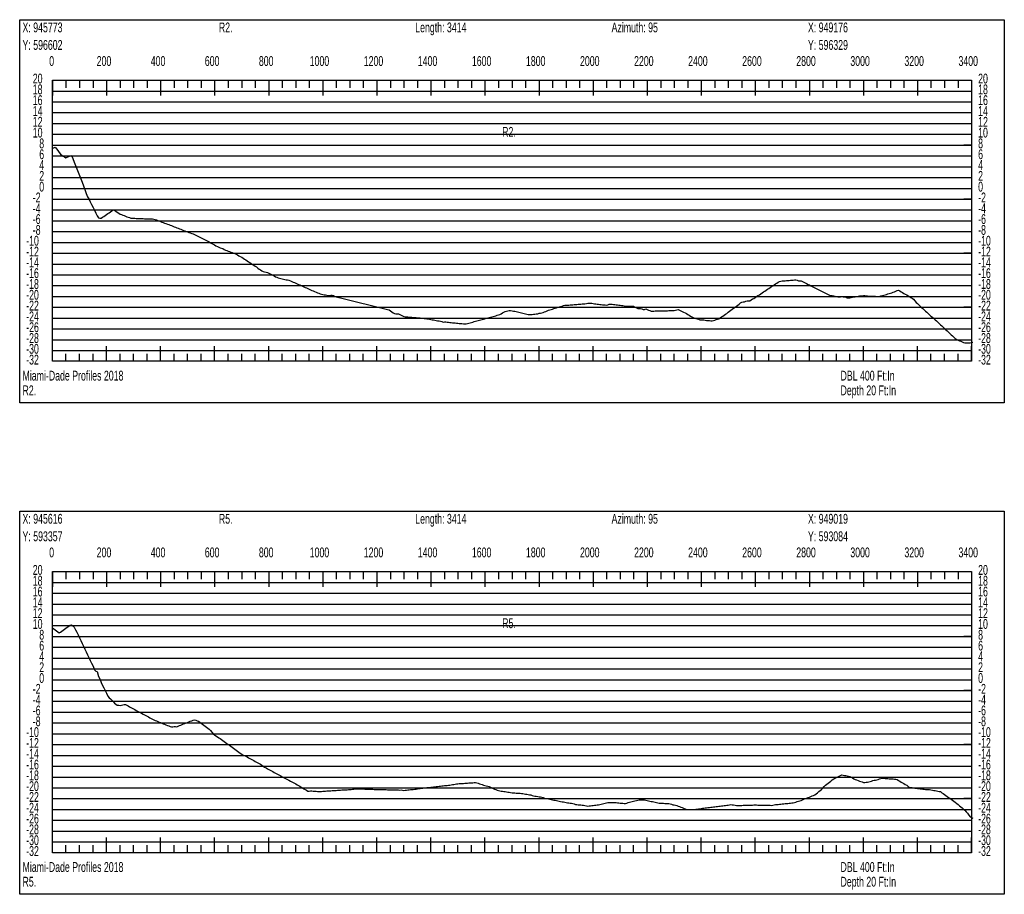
# Model space of a CAD drawing. Header units: feet. Extents: x 1 to 30, y -268 to -1.
# Tile 92 of 94: x 11 to 20, y -9 to -1. Entities that reach past the tile are written whole.
import ezdxf

# ---------------------------------------------------------------- set-up
doc = ezdxf.new("R2010")
doc.units = ezdxf.units.FT
doc.header["$MEASUREMENT"] = 0
doc.layers.add('LABELS', color=7, linetype='Continuous')
doc.layers.add('XSECTION', color=7, linetype='Continuous')

msp = doc.modelspace()

# ---------------------------------------------------------------- linework, layer by layer
at = {"layer": 'XSECTION', "color": 0, "linetype": 'Continuous'}
for points in [[(11.106, -1), (20.212, -1), (20.212, -4.545), (11.106, -4.545), (11.106, -1)], [(11.409, -1.56), (19.909, -1.56), (19.909, -4.16), (11.409, -4.16), (11.409, -1.56)], [(11.409, -1.56), (11.409, -1.701)], [(11.409, -1.56), (11.409, -1.701)], [(11.409, -1.56), (11.409, -1.63)], [(11.409, -1.56), (11.409, -1.63)], [(11.534, -1.56), (11.534, -1.63)], [(11.659, -1.56), (11.659, -1.63)], [(11.784, -1.56), (11.784, -1.63)], [(11.909, -1.56), (11.909, -1.701)], [(11.909, -1.56), (11.909, -1.63)], [(12.034, -1.56), (12.034, -1.63)], [(12.159, -1.56), (12.159, -1.63)], [(12.284, -1.56), (12.284, -1.63)], [(12.409, -1.56), (12.409, -1.701)], [(12.409, -1.56), (12.409, -1.63)], [(12.534, -1.56), (12.534, -1.63)], [(12.659, -1.56), (12.659, -1.63)], [(12.784, -1.56), (12.784, -1.63)], [(12.909, -1.56), (12.909, -1.701)], [(12.909, -1.56), (12.909, -1.63)], [(13.034, -1.56), (13.034, -1.63)], [(13.159, -1.56), (13.159, -1.63)], [(13.284, -1.56), (13.284, -1.63)], [(13.409, -1.56), (13.409, -1.701)], [(13.409, -1.56), (13.409, -1.63)], [(13.534, -1.56), (13.534, -1.63)], [(13.659, -1.56), (13.659, -1.63)], [(13.784, -1.56), (13.784, -1.63)], [(13.909, -1.56), (13.909, -1.701)], [(13.909, -1.56), (13.909, -1.63)], [(14.034, -1.56), (14.034, -1.63)], [(14.159, -1.56), (14.159, -1.63)], [(14.284, -1.56), (14.284, -1.63)], [(14.409, -1.56), (14.409, -1.701)], [(14.409, -1.56), (14.409, -1.63)], [(14.534, -1.56), (14.534, -1.63)], [(14.659, -1.56), (14.659, -1.63)], [(14.784, -1.56), (14.784, -1.63)], [(14.909, -1.56), (14.909, -1.701)], [(14.909, -1.56), (14.909, -1.63)], [(15.034, -1.56), (15.034, -1.63)], [(15.159, -1.56), (15.159, -1.63)], [(15.284, -1.56), (15.284, -1.63)], [(15.409, -1.56), (15.409, -1.701)], [(15.409, -1.56), (15.409, -1.63)], [(15.534, -1.56), (15.534, -1.63)], [(15.659, -1.56), (15.659, -1.63)], [(15.784, -1.56), (15.784, -1.63)], [(15.909, -1.56), (15.909, -1.701)], [(15.909, -1.56), (15.909, -1.63)], [(16.034, -1.56), (16.034, -1.63)], [(16.159, -1.56), (16.159, -1.63)], [(16.284, -1.56), (16.284, -1.63)], [(16.409, -1.56), (16.409, -1.701)], [(16.409, -1.56), (16.409, -1.63)], [(16.534, -1.56), (16.534, -1.63)], [(16.659, -1.56), (16.659, -1.63)], [(16.784, -1.56), (16.784, -1.63)], [(16.909, -1.56), (16.909, -1.701)], [(16.909, -1.56), (16.909, -1.63)], [(17.034, -1.56), (17.034, -1.63)], [(17.159, -1.56), (17.159, -1.63)], [(17.284, -1.56), (17.284, -1.63)], [(17.409, -1.56), (17.409, -1.701)], [(17.409, -1.56), (17.409, -1.63)], [(17.534, -1.56), (17.534, -1.63)], [(17.659, -1.56), (17.659, -1.63)], [(17.784, -1.56), (17.784, -1.63)], [(17.909, -1.56), (17.909, -1.701)], [(17.909, -1.56), (17.909, -1.63)], [(18.034, -1.56), (18.034, -1.63)], [(18.159, -1.56), (18.159, -1.63)], [(18.284, -1.56), (18.284, -1.63)], [(18.409, -1.56), (18.409, -1.701)], [(18.409, -1.56), (18.409, -1.63)], [(18.534, -1.56), (18.534, -1.63)], [(18.659, -1.56), (18.659, -1.63)], [(18.784, -1.56), (18.784, -1.63)], [(18.909, -1.56), (18.909, -1.701)], [(18.909, -1.56), (18.909, -1.63)], [(19.034, -1.56), (19.034, -1.63)], [(19.159, -1.56), (19.159, -1.63)], [(19.284, -1.56), (19.284, -1.63)], [(19.409, -1.56), (19.409, -1.701)], [(19.409, -1.56), (19.409, -1.63)], [(19.534, -1.56), (19.534, -1.63)], [(19.659, -1.56), (19.659, -1.63)], [(19.784, -1.56), (19.784, -1.63)], [(19.909, -1.56), (19.909, -1.701)], [(19.909, -1.56), (19.909, -1.63)], [(11.409, -2.16), (11.479, -2.16)], [(19.909, -2.16), (19.839, -2.16)], [(11.409, -2.66), (11.479, -2.66)], [(19.909, -2.66), (19.839, -2.66)], [(11.409, -3.16), (11.479, -3.16)], [(19.909, -3.16), (19.839, -3.16)], [(11.409, -3.66), (11.479, -3.66)], [(19.909, -3.66), (19.839, -3.66)], [(11.409, -4.16), (11.409, -4.019)], [(11.409, -4.16), (11.409, -4.019)], [(11.409, -4.16), (11.409, -4.09)], [(11.409, -4.16), (11.409, -4.09)], [(11.534, -4.16), (11.534, -4.09)], [(11.659, -4.16), (11.659, -4.09)], [(11.784, -4.16), (11.784, -4.09)], [(11.909, -4.16), (11.909, -4.019)], [(11.909, -4.16), (11.909, -4.09)], [(12.034, -4.16), (12.034, -4.09)], [(12.159, -4.16), (12.159, -4.09)], [(12.284, -4.16), (12.284, -4.09)], [(12.409, -4.16), (12.409, -4.019)], [(12.409, -4.16), (12.409, -4.09)], [(12.534, -4.16), (12.534, -4.09)], [(12.659, -4.16), (12.659, -4.09)], [(12.784, -4.16), (12.784, -4.09)], [(12.909, -4.16), (12.909, -4.019)], [(12.909, -4.16), (12.909, -4.09)], [(13.034, -4.16), (13.034, -4.09)], [(13.159, -4.16), (13.159, -4.09)], [(13.284, -4.16), (13.284, -4.09)], [(13.409, -4.16), (13.409, -4.019)], [(13.409, -4.16), (13.409, -4.09)], [(13.534, -4.16), (13.534, -4.09)], [(13.659, -4.16), (13.659, -4.09)], [(13.784, -4.16), (13.784, -4.09)], [(13.909, -4.16), (13.909, -4.019)], [(13.909, -4.16), (13.909, -4.09)], [(14.034, -4.16), (14.034, -4.09)], [(14.159, -4.16), (14.159, -4.09)], [(14.284, -4.16), (14.284, -4.09)], [(14.409, -4.16), (14.409, -4.019)], [(14.409, -4.16), (14.409, -4.09)], [(14.534, -4.16), (14.534, -4.09)], [(14.659, -4.16), (14.659, -4.09)], [(14.784, -4.16), (14.784, -4.09)], [(14.909, -4.16), (14.909, -4.019)], [(14.909, -4.16), (14.909, -4.09)], [(15.034, -4.16), (15.034, -4.09)], [(15.159, -4.16), (15.159, -4.09)], [(15.284, -4.16), (15.284, -4.09)], [(15.409, -4.16), (15.409, -4.019)], [(15.409, -4.16), (15.409, -4.09)], [(15.534, -4.16), (15.534, -4.09)], [(15.659, -4.16), (15.659, -4.09)], [(15.784, -4.16), (15.784, -4.09)], [(15.909, -4.16), (15.909, -4.019)], [(15.909, -4.16), (15.909, -4.09)], [(16.034, -4.16), (16.034, -4.09)], [(16.159, -4.16), (16.159, -4.09)], [(16.284, -4.16), (16.284, -4.09)], [(16.409, -4.16), (16.409, -4.019)], [(16.409, -4.16), (16.409, -4.09)], [(16.534, -4.16), (16.534, -4.09)], [(16.659, -4.16), (16.659, -4.09)], [(16.784, -4.16), (16.784, -4.09)], [(16.909, -4.16), (16.909, -4.019)], [(16.909, -4.16), (16.909, -4.09)], [(17.034, -4.16), (17.034, -4.09)], [(17.159, -4.16), (17.159, -4.09)], [(17.284, -4.16), (17.284, -4.09)], [(17.409, -4.16), (17.409, -4.019)], [(17.409, -4.16), (17.409, -4.09)], [(17.534, -4.16), (17.534, -4.09)], [(17.659, -4.16), (17.659, -4.09)], [(17.784, -4.16), (17.784, -4.09)], [(17.909, -4.16), (17.909, -4.019)], [(17.909, -4.16), (17.909, -4.09)], [(18.034, -4.16), (18.034, -4.09)], [(18.159, -4.16), (18.159, -4.09)], [(18.284, -4.16), (18.284, -4.09)], [(18.409, -4.16), (18.409, -4.019)], [(18.409, -4.16), (18.409, -4.09)], [(18.534, -4.16), (18.534, -4.09)], [(18.659, -4.16), (18.659, -4.09)], [(18.784, -4.16), (18.784, -4.09)], [(18.909, -4.16), (18.909, -4.019)], [(18.909, -4.16), (18.909, -4.09)], [(19.034, -4.16), (19.034, -4.09)], [(19.159, -4.16), (19.159, -4.09)], [(19.284, -4.16), (19.284, -4.09)], [(19.409, -4.16), (19.409, -4.019)], [(19.409, -4.16), (19.409, -4.09)], [(19.534, -4.16), (19.534, -4.09)], [(19.659, -4.16), (19.659, -4.09)], [(19.784, -4.16), (19.784, -4.09)], [(19.909, -4.16), (19.909, -4.019)], [(19.909, -4.16), (19.909, -4.09)], [(11.106, -5.545), (20.212, -5.545), (20.212, -9.09), (11.106, -9.09), (11.106, -5.545)], [(11.409, -6.105), (19.909, -6.105), (19.909, -8.705), (11.409, -8.705), (11.409, -6.105)], [(11.409, -6.105), (11.409, -6.246)], [(11.409, -6.105), (11.409, -6.246)], [(11.409, -6.105), (11.409, -6.175)], [(11.409, -6.105), (11.409, -6.175)], [(11.534, -6.105), (11.534, -6.175)], [(11.659, -6.105), (11.659, -6.175)], [(11.784, -6.105), (11.784, -6.175)], [(11.909, -6.105), (11.909, -6.246)], [(11.909, -6.105), (11.909, -6.175)], [(12.034, -6.105), (12.034, -6.175)], [(12.159, -6.105), (12.159, -6.175)], [(12.284, -6.105), (12.284, -6.175)], [(12.409, -6.105), (12.409, -6.246)], [(12.409, -6.105), (12.409, -6.175)], [(12.534, -6.105), (12.534, -6.175)], [(12.659, -6.105), (12.659, -6.175)], [(12.784, -6.105), (12.784, -6.175)], [(12.909, -6.105), (12.909, -6.246)], [(12.909, -6.105), (12.909, -6.175)], [(13.034, -6.105), (13.034, -6.175)], [(13.159, -6.105), (13.159, -6.175)], [(13.284, -6.105), (13.284, -6.175)], [(13.409, -6.105), (13.409, -6.246)], [(13.409, -6.105), (13.409, -6.175)], [(13.534, -6.105), (13.534, -6.175)], [(13.659, -6.105), (13.659, -6.175)], [(13.784, -6.105), (13.784, -6.175)], [(13.909, -6.105), (13.909, -6.246)], [(13.909, -6.105), (13.909, -6.175)], [(14.034, -6.105), (14.034, -6.175)], [(14.159, -6.105), (14.159, -6.175)], [(14.284, -6.105), (14.284, -6.175)], [(14.409, -6.105), (14.409, -6.246)], [(14.409, -6.105), (14.409, -6.175)], [(14.534, -6.105), (14.534, -6.175)], [(14.659, -6.105), (14.659, -6.175)], [(14.784, -6.105), (14.784, -6.175)], [(14.909, -6.105), (14.909, -6.246)], [(14.909, -6.105), (14.909, -6.175)], [(15.034, -6.105), (15.034, -6.175)], [(15.159, -6.105), (15.159, -6.175)], [(15.284, -6.105), (15.284, -6.175)], [(15.409, -6.105), (15.409, -6.246)], [(15.409, -6.105), (15.409, -6.175)], [(15.534, -6.105), (15.534, -6.175)], [(15.659, -6.105), (15.659, -6.175)], [(15.784, -6.105), (15.784, -6.175)], [(15.909, -6.105), (15.909, -6.246)], [(15.909, -6.105), (15.909, -6.175)], [(16.034, -6.105), (16.034, -6.175)], [(16.159, -6.105), (16.159, -6.175)], [(16.284, -6.105), (16.284, -6.175)], [(16.409, -6.105), (16.409, -6.246)], [(16.409, -6.105), (16.409, -6.175)], [(16.534, -6.105), (16.534, -6.175)], [(16.659, -6.105), (16.659, -6.175)], [(16.784, -6.105), (16.784, -6.175)], [(16.909, -6.105), (16.909, -6.246)], [(16.909, -6.105), (16.909, -6.175)], [(17.034, -6.105), (17.034, -6.175)], [(17.159, -6.105), (17.159, -6.175)], [(17.284, -6.105), (17.284, -6.175)], [(17.409, -6.105), (17.409, -6.246)], [(17.409, -6.105), (17.409, -6.175)], [(17.534, -6.105), (17.534, -6.175)], [(17.659, -6.105), (17.659, -6.175)], [(17.784, -6.105), (17.784, -6.175)], [(17.909, -6.105), (17.909, -6.246)], [(17.909, -6.105), (17.909, -6.175)], [(18.034, -6.105), (18.034, -6.175)], [(18.159, -6.105), (18.159, -6.175)], [(18.284, -6.105), (18.284, -6.175)], [(18.409, -6.105), (18.409, -6.246)], [(18.409, -6.105), (18.409, -6.175)], [(18.534, -6.105), (18.534, -6.175)], [(18.659, -6.105), (18.659, -6.175)], [(18.784, -6.105), (18.784, -6.175)], [(18.909, -6.105), (18.909, -6.246)], [(18.909, -6.105), (18.909, -6.175)], [(19.034, -6.105), (19.034, -6.175)], [(19.159, -6.105), (19.159, -6.175)], [(19.284, -6.105), (19.284, -6.175)], [(19.409, -6.105), (19.409, -6.246)], [(19.409, -6.105), (19.409, -6.175)], [(19.534, -6.105), (19.534, -6.175)], [(19.659, -6.105), (19.659, -6.175)], [(19.784, -6.105), (19.784, -6.175)], [(19.909, -6.105), (19.909, -6.246)], [(19.909, -6.105), (19.909, -6.175)], [(11.409, -6.705), (11.479, -6.705)], [(19.909, -6.705), (19.839, -6.705)], [(11.409, -7.205), (11.479, -7.205)], [(19.909, -7.205), (19.839, -7.205)], [(11.409, -7.705), (11.479, -7.705)], [(19.909, -7.705), (19.839, -7.705)], [(11.409, -8.205), (11.479, -8.205)], [(19.909, -8.205), (19.839, -8.205)], [(11.409, -8.705), (11.409, -8.564)], [(11.409, -8.705), (11.409, -8.564)], [(11.409, -8.705), (11.409, -8.635)], [(11.409, -8.705), (11.409, -8.635)], [(11.534, -8.705), (11.534, -8.635)], [(11.659, -8.705), (11.659, -8.635)], [(11.784, -8.705), (11.784, -8.635)], [(11.909, -8.705), (11.909, -8.564)], [(11.909, -8.705), (11.909, -8.635)], [(12.034, -8.705), (12.034, -8.635)], [(12.159, -8.705), (12.159, -8.635)], [(12.284, -8.705), (12.284, -8.635)], [(12.409, -8.705), (12.409, -8.564)], [(12.409, -8.705), (12.409, -8.635)], [(12.534, -8.705), (12.534, -8.635)], [(12.659, -8.705), (12.659, -8.635)], [(12.784, -8.705), (12.784, -8.635)], [(12.909, -8.705), (12.909, -8.564)], [(12.909, -8.705), (12.909, -8.635)], [(13.034, -8.705), (13.034, -8.635)], [(13.159, -8.705), (13.159, -8.635)], [(13.284, -8.705), (13.284, -8.635)], [(13.409, -8.705), (13.409, -8.564)], [(13.409, -8.705), (13.409, -8.635)], [(13.534, -8.705), (13.534, -8.635)], [(13.659, -8.705), (13.659, -8.635)], [(13.784, -8.705), (13.784, -8.635)], [(13.909, -8.705), (13.909, -8.564)], [(13.909, -8.705), (13.909, -8.635)], [(14.034, -8.705), (14.034, -8.635)], [(14.159, -8.705), (14.159, -8.635)], [(14.284, -8.705), (14.284, -8.635)], [(14.409, -8.705), (14.409, -8.564)], [(14.409, -8.705), (14.409, -8.635)], [(14.534, -8.705), (14.534, -8.635)], [(14.659, -8.705), (14.659, -8.635)], [(14.784, -8.705), (14.784, -8.635)], [(14.909, -8.705), (14.909, -8.564)], [(14.909, -8.705), (14.909, -8.635)], [(15.034, -8.705), (15.034, -8.635)], [(15.159, -8.705), (15.159, -8.635)], [(15.284, -8.705), (15.284, -8.635)], [(15.409, -8.705), (15.409, -8.564)], [(15.409, -8.705), (15.409, -8.635)], [(15.534, -8.705), (15.534, -8.635)], [(15.659, -8.705), (15.659, -8.635)], [(15.784, -8.705), (15.784, -8.635)], [(15.909, -8.705), (15.909, -8.564)], [(15.909, -8.705), (15.909, -8.635)], [(16.034, -8.705), (16.034, -8.635)], [(16.159, -8.705), (16.159, -8.635)], [(16.284, -8.705), (16.284, -8.635)], [(16.409, -8.705), (16.409, -8.564)], [(16.409, -8.705), (16.409, -8.635)], [(16.534, -8.705), (16.534, -8.635)], [(16.659, -8.705), (16.659, -8.635)], [(16.784, -8.705), (16.784, -8.635)], [(16.909, -8.705), (16.909, -8.564)], [(16.909, -8.705), (16.909, -8.635)], [(17.034, -8.705), (17.034, -8.635)], [(17.159, -8.705), (17.159, -8.635)], [(17.284, -8.705), (17.284, -8.635)], [(17.409, -8.705), (17.409, -8.564)], [(17.409, -8.705), (17.409, -8.635)], [(17.534, -8.705), (17.534, -8.635)], [(17.659, -8.705), (17.659, -8.635)], [(17.784, -8.705), (17.784, -8.635)], [(17.909, -8.705), (17.909, -8.564)], [(17.909, -8.705), (17.909, -8.635)], [(18.034, -8.705), (18.034, -8.635)], [(18.159, -8.705), (18.159, -8.635)], [(18.284, -8.705), (18.284, -8.635)], [(18.409, -8.705), (18.409, -8.564)], [(18.409, -8.705), (18.409, -8.635)], [(18.534, -8.705), (18.534, -8.635)], [(18.659, -8.705), (18.659, -8.635)], [(18.784, -8.705), (18.784, -8.635)], [(18.909, -8.705), (18.909, -8.564)], [(18.909, -8.705), (18.909, -8.635)], [(19.034, -8.705), (19.034, -8.635)], [(19.159, -8.705), (19.159, -8.635)], [(19.284, -8.705), (19.284, -8.635)], [(19.409, -8.705), (19.409, -8.564)], [(19.409, -8.705), (19.409, -8.635)], [(19.534, -8.705), (19.534, -8.635)], [(19.659, -8.705), (19.659, -8.635)], [(19.784, -8.705), (19.784, -8.635)], [(19.909, -8.705), (19.909, -8.564)], [(19.909, -8.705), (19.909, -8.635)]]:
    msp.add_lwpolyline(points, dxfattribs=at)
at = {"layer": 'XSECTION', "color": 0}
for points in [[(11.409, -1.66), (19.909, -1.66)], [(11.409, -1.76), (19.909, -1.76)], [(11.409, -1.86), (19.909, -1.86)], [(11.409, -1.96), (19.909, -1.96)], [(11.409, -2.06), (19.909, -2.06)], [(11.409, -2.16), (19.909, -2.16)], [(11.409, -2.26), (19.909, -2.26)], [(11.409, -2.36), (19.909, -2.36)], [(11.409, -2.46), (19.909, -2.46)], [(11.409, -2.56), (19.909, -2.56)], [(11.409, -2.66), (19.909, -2.66)], [(11.409, -2.76), (19.909, -2.76)], [(11.409, -2.86), (19.909, -2.86)], [(11.409, -2.96), (19.909, -2.96)], [(11.409, -3.06), (19.909, -3.06)], [(11.409, -3.16), (19.909, -3.16)], [(11.409, -3.26), (19.909, -3.26)], [(11.409, -3.36), (19.909, -3.36)], [(11.409, -3.46), (19.909, -3.46)], [(11.409, -3.56), (19.909, -3.56)], [(11.409, -3.66), (19.909, -3.66)], [(11.409, -3.76), (19.909, -3.76)], [(11.409, -3.86), (19.909, -3.86)], [(11.409, -3.96), (19.909, -3.96)], [(11.409, -4.06), (19.909, -4.06)], [(11.409, -6.205), (19.909, -6.205)], [(11.409, -6.305), (19.909, -6.305)], [(11.409, -6.405), (19.909, -6.405)], [(11.409, -6.505), (19.909, -6.505)], [(11.409, -6.605), (19.909, -6.605)], [(11.409, -6.705), (19.909, -6.705)], [(11.409, -6.805), (19.909, -6.805)], [(11.409, -6.905), (19.909, -6.905)], [(11.409, -7.005), (19.909, -7.005)], [(11.409, -7.105), (19.909, -7.105)], [(11.409, -7.205), (19.909, -7.205)], [(11.409, -7.305), (19.909, -7.305)], [(11.409, -7.405), (19.909, -7.405)], [(11.409, -7.505), (19.909, -7.505)], [(11.409, -7.605), (19.909, -7.605)], [(11.409, -7.705), (19.909, -7.705)], [(11.409, -7.805), (19.909, -7.805)], [(11.409, -7.905), (19.909, -7.905)], [(11.409, -8.005), (19.909, -8.005)], [(11.409, -8.105), (19.909, -8.105)], [(11.409, -8.205), (19.909, -8.205)], [(11.409, -8.305), (19.909, -8.305)], [(11.409, -8.405), (19.909, -8.405)], [(11.409, -8.505), (19.909, -8.505)], [(11.409, -8.605), (19.909, -8.605)]]:
    msp.add_lwpolyline(points, dxfattribs=at)
at = {"layer": 'XSECTION', "color": 5, "linetype": 'Continuous'}
for points in [[(11.409, -2.184), (11.4215, -2.186), (11.434, -2.18), (11.4465, -2.1955), (11.459, -2.2115), (11.4715, -2.2275), (11.484, -2.243), (11.4965, -2.252), (11.509, -2.261), (11.5215, -2.27), (11.534, -2.2785), (11.5465, -2.2725), (11.559, -2.2655), (11.5715, -2.258), (11.584, -2.2555), (11.5965, -2.2855), (11.609, -2.3165), (11.6215, -2.3475), (11.634, -2.378), (11.6465, -2.409), (11.659, -2.44), (11.6715, -2.4705), (11.684, -2.5025), (11.6965, -2.537), (11.709, -2.571), (11.7215, -2.6065), (11.734, -2.637), (11.7465, -2.6585), (11.759, -2.6845), (11.7715, -2.7105), (11.784, -2.737), (11.7965, -2.763), (11.809, -2.7895), (11.8215, -2.8155), (11.834, -2.8315), (11.8465, -2.836), (11.859, -2.837), (11.8715, -2.828), (11.884, -2.8195), (11.8965, -2.811), (11.909, -2.802), (11.9215, -2.7935), (11.934, -2.785), (11.9465, -2.776), (11.959, -2.7675), (11.9715, -2.759), (11.984, -2.761), (11.9965, -2.771), (12.009, -2.781), (12.0215, -2.791), (12.034, -2.799), (12.0465, -2.803), (12.059, -2.8075), (12.0715, -2.8125), (12.084, -2.817), (12.0965, -2.822), (12.109, -2.8265), (12.1215, -2.831), (12.134, -2.835), (12.1465, -2.836), (12.159, -2.8365), (12.1715, -2.837), (12.184, -2.8375), (12.1965, -2.838), (12.209, -2.8385), (12.2215, -2.839), (12.234, -2.8395), (12.2465, -2.84), (12.259, -2.841), (12.2715, -2.8415), (12.284, -2.842), (12.2965, -2.842), (12.309, -2.842), (12.3215, -2.843), (12.334, -2.8435), (12.3465, -2.846), (12.359, -2.849), (12.3715, -2.852), (12.384, -2.857), (12.3965, -2.8615), (12.409, -2.8665), (12.4215, -2.8715), (12.434, -2.876), (12.4465, -2.881), (12.459, -2.8855), (12.4715, -2.8905), (12.484, -2.8955), (12.4965, -2.9), (12.509, -2.905), (12.5215, -2.91), (12.534, -2.9145), (12.5465, -2.9195), (12.559, -2.9245), (12.5715, -2.929), (12.584, -2.934), (12.5965, -2.9385), (12.609, -2.9435), (12.6215, -2.9485), (12.634, -2.953), (12.6465, -2.958), (12.659, -2.963), (12.6715, -2.9675), (12.684, -2.9725), (12.6965, -2.9775), (12.709, -2.982), (12.7215, -2.987), (12.734, -2.9925), (12.7465, -2.999), (12.759, -3.0055), (12.7715, -3.012), (12.784, -3.0185), (12.7965, -3.025), (12.809, -3.0315), (12.8215, -3.0375), (12.834, -3.043), (12.8465, -3.049), (12.859, -3.056), (12.8715, -3.063), (12.884, -3.07), (12.8965, -3.077), (12.909, -3.084), (12.9215, -3.091), (12.934, -3.098), (12.9465, -3.105), (12.959, -3.1115), (12.9715, -3.1145), (12.984, -3.1175), (12.9965, -3.125), (13.009, -3.1305), (13.0215, -3.135), (13.034, -3.14), (13.0465, -3.145), (13.059, -3.1495), (13.0715, -3.1545), (13.084, -3.1595), (13.0965, -3.164), (13.109, -3.169), (13.1215, -3.175), (13.134, -3.183), (13.1465, -3.1905), (13.159, -3.198), (13.1715, -3.2065), (13.184, -3.2145), (13.1965, -3.2225), (13.209, -3.2305), (13.2215, -3.2385), (13.234, -3.2465), (13.2465, -3.255), (13.259, -3.263), (13.2715, -3.271), (13.284, -3.279), (13.2965, -3.287), (13.309, -3.297), (13.3215, -3.3075), (13.334, -3.315), (13.3465, -3.323), (13.359, -3.328), (13.3715, -3.332), (13.384, -3.3355), (13.3965, -3.3395), (13.409, -3.3455), (13.4215, -3.351), (13.434, -3.357), (13.4465, -3.3635), (13.459, -3.3695), (13.4715, -3.378), (13.484, -3.383), (13.4965, -3.3865), (13.509, -3.39), (13.5215, -3.394), (13.534, -3.3975), (13.5465, -3.4015), (13.559, -3.402), (13.5715, -3.4055), (13.584, -3.4075), (13.5965, -3.4095), (13.609, -3.4155), (13.6215, -3.421), (13.634, -3.4265), (13.6465, -3.432), (13.659, -3.4375), (13.6715, -3.443), (13.684, -3.4485), (13.6965, -3.454), (13.709, -3.4595), (13.7215, -3.465), (13.734, -3.4705), (13.7465, -3.476), (13.759, -3.4815), (13.7715, -3.487), (13.784, -3.4925), (13.7965, -3.498), (13.809, -3.5035), (13.8215, -3.509), (13.834, -3.5145), (13.8465, -3.52), (13.859, -3.5255), (13.8715, -3.531), (13.884, -3.5355), (13.8965, -3.538), (13.909, -3.541), (13.9215, -3.5435), (13.934, -3.546), (13.9465, -3.5485), (13.959, -3.55), (13.9715, -3.5505), (13.984, -3.5495), (13.9965, -3.549), (14.009, -3.5525), (14.0215, -3.56), (14.034, -3.564), (14.0465, -3.5675), (14.059, -3.571), (14.0715, -3.574), (14.084, -3.577), (14.0965, -3.58), (14.109, -3.5835), (14.1215, -3.5865), (14.134, -3.5895), (14.1465, -3.5925), (14.159, -3.5955), (14.1715, -3.5985), (14.184, -3.6015), (14.1965, -3.6045), (14.209, -3.6075), (14.2215, -3.6105), (14.234, -3.6135), (14.2465, -3.6165), (14.259, -3.62), (14.2715, -3.623), (14.284, -3.626), (14.2965, -3.629), (14.309, -3.632), (14.3215, -3.635), (14.334, -3.638), (14.3465, -3.641), (14.359, -3.644), (14.3715, -3.647), (14.384, -3.65), (14.3965, -3.653), (14.409, -3.6555), (14.4215, -3.659), (14.434, -3.662), (14.4465, -3.6655), (14.459, -3.6685), (14.4715, -3.672), (14.484, -3.675), (14.4965, -3.6785), (14.509, -3.6815), (14.5215, -3.685), (14.534, -3.693), (14.5465, -3.7015), (14.559, -3.71), (14.5715, -3.7165), (14.584, -3.722), (14.5965, -3.722), (14.609, -3.72), (14.6215, -3.727), (14.634, -3.7335), (14.6465, -3.74), (14.659, -3.744), (14.6715, -3.748), (14.684, -3.7495), (14.6965, -3.75), (14.709, -3.751), (14.7215, -3.752), (14.734, -3.753), (14.7465, -3.7535), (14.759, -3.7545), (14.7715, -3.7555), (14.784, -3.7565), (14.7965, -3.7575), (14.809, -3.7585), (14.8215, -3.7595), (14.834, -3.761), (14.8465, -3.7625), (14.859, -3.7635), (14.8715, -3.7655), (14.884, -3.768), (14.8965, -3.7705), (14.909, -3.7725), (14.9215, -3.775), (14.934, -3.7775), (14.9465, -3.78), (14.959, -3.782), (14.9715, -3.7845), (14.984, -3.787), (14.9965, -3.7895), (15.009, -3.793), (15.0215, -3.799), (15.034, -3.795), (15.0465, -3.796), (15.059, -3.7975), (15.0715, -3.7985), (15.084, -3.8), (15.0965, -3.8015), (15.109, -3.8025), (15.1215, -3.804), (15.134, -3.805), (15.1465, -3.8065), (15.159, -3.8075), (15.1715, -3.809), (15.184, -3.81), (15.1965, -3.8115), (15.209, -3.8125), (15.2215, -3.814), (15.234, -3.814), (15.2465, -3.8105), (15.259, -3.807), (15.2715, -3.8035), (15.284, -3.8), (15.2965, -3.7965), (15.309, -3.793), (15.3215, -3.7895), (15.334, -3.786), (15.3465, -3.7825), (15.359, -3.7795), (15.3715, -3.776), (15.384, -3.7725), (15.3965, -3.769), (15.409, -3.7655), (15.4215, -3.762), (15.434, -3.7585), (15.4465, -3.7555), (15.459, -3.752), (15.4715, -3.7485), (15.484, -3.745), (15.4965, -3.7415), (15.509, -3.738), (15.5215, -3.7345), (15.534, -3.731), (15.5465, -3.7275), (15.559, -3.7205), (15.5715, -3.711), (15.584, -3.704), (15.5965, -3.6985), (15.609, -3.6955), (15.6215, -3.693), (15.634, -3.6905), (15.6465, -3.6905), (15.659, -3.692), (15.6715, -3.6955), (15.684, -3.6955), (15.6965, -3.698), (15.709, -3.7015), (15.7215, -3.705), (15.734, -3.708), (15.7465, -3.7115), (15.759, -3.715), (15.7715, -3.718), (15.784, -3.7215), (15.7965, -3.725), (15.809, -3.7255), (15.8215, -3.7255), (15.834, -3.7255), (15.8465, -3.7255), (15.859, -3.7245), (15.8715, -3.723), (15.884, -3.7215), (15.8965, -3.7195), (15.909, -3.7155), (15.9215, -3.7135), (15.934, -3.712), (15.9465, -3.709), (15.959, -3.7035), (15.9715, -3.698), (15.984, -3.6925), (15.9965, -3.688), (16.009, -3.6845), (16.0215, -3.6805), (16.034, -3.6765), (16.0465, -3.6725), (16.059, -3.6685), (16.0715, -3.6645), (16.084, -3.6605), (16.0965, -3.6565), (16.109, -3.6525), (16.1215, -3.6485), (16.134, -3.645), (16.1465, -3.6415), (16.159, -3.6415), (16.1715, -3.6405), (16.184, -3.6395), (16.1965, -3.6385), (16.209, -3.6375), (16.2215, -3.6365), (16.234, -3.6355), (16.2465, -3.634), (16.259, -3.633), (16.2715, -3.632), (16.284, -3.631), (16.2965, -3.63), (16.309, -3.629), (16.3215, -3.628), (16.334, -3.627), (16.3465, -3.624), (16.359, -3.6215), (16.3715, -3.6215), (16.384, -3.6215), (16.3965, -3.623), (16.409, -3.6265), (16.4215, -3.628), (16.434, -3.6295), (16.4465, -3.6305), (16.459, -3.632), (16.4715, -3.6335), (16.484, -3.635), (16.4965, -3.6365), (16.509, -3.6375), (16.5215, -3.639), (16.534, -3.6405), (16.5465, -3.638), (16.559, -3.6315), (16.5715, -3.6315), (16.584, -3.6325), (16.5965, -3.634), (16.609, -3.6355), (16.6215, -3.637), (16.634, -3.6385), (16.6465, -3.64), (16.659, -3.6415), (16.6715, -3.643), (16.684, -3.6445), (16.6965, -3.6465), (16.709, -3.65), (16.7215, -3.6505), (16.734, -3.6505), (16.7465, -3.6505), (16.759, -3.6505), (16.7715, -3.6505), (16.784, -3.651), (16.7965, -3.658), (16.809, -3.6655), (16.8215, -3.6705), (16.834, -3.6705), (16.8465, -3.6705), (16.859, -3.676), (16.8715, -3.6805), (16.884, -3.68), (16.8965, -3.676), (16.909, -3.6815), (16.9215, -3.687), (16.934, -3.691), (16.9465, -3.695), (16.959, -3.695), (16.9715, -3.695), (16.984, -3.6945), (16.9965, -3.694), (17.009, -3.694), (17.0215, -3.6935), (17.034, -3.693), (17.0465, -3.693), (17.059, -3.6925), (17.0715, -3.692), (17.084, -3.692), (17.0965, -3.6915), (17.109, -3.691), (17.1215, -3.691), (17.134, -3.6905), (17.1465, -3.6905), (17.159, -3.6905), (17.1715, -3.688), (17.184, -3.6845), (17.1965, -3.681), (17.209, -3.686), (17.2215, -3.6925), (17.234, -3.699), (17.2465, -3.705), (17.259, -3.7115), (17.2715, -3.719), (17.284, -3.7265), (17.2965, -3.7345), (17.309, -3.742), (17.3215, -3.7495), (17.334, -3.756), (17.3465, -3.76), (17.359, -3.7635), (17.3715, -3.7675), (17.384, -3.7715), (17.3965, -3.775), (17.409, -3.775), (17.4215, -3.775), (17.434, -3.7765), (17.4465, -3.78), (17.459, -3.781), (17.4715, -3.782), (17.484, -3.783), (17.4965, -3.784), (17.509, -3.7845), (17.5215, -3.782), (17.534, -3.7785), (17.5465, -3.7745), (17.559, -3.771), (17.5715, -3.7655), (17.584, -3.758), (17.5965, -3.7495), (17.609, -3.7415), (17.6215, -3.733), (17.634, -3.7245), (17.6465, -3.7165), (17.659, -3.7055), (17.6715, -3.696), (17.684, -3.688), (17.6965, -3.677), (17.709, -3.6685), (17.7215, -3.6595), (17.734, -3.6485), (17.7465, -3.6395), (17.759, -3.63), (17.7715, -3.6205), (17.784, -3.613), (17.7965, -3.6095), (17.809, -3.609), (17.8215, -3.6035), (17.834, -3.599), (17.8465, -3.599), (17.859, -3.599), (17.8715, -3.59), (17.884, -3.583), (17.8965, -3.5795), (17.909, -3.57), (17.9215, -3.5605), (17.934, -3.5515), (17.9465, -3.5435), (17.959, -3.535), (17.9715, -3.527), (17.984, -3.5185), (17.9965, -3.5105), (18.009, -3.502), (18.0215, -3.494), (18.034, -3.4855), (18.0465, -3.477), (18.059, -3.469), (18.0715, -3.4605), (18.084, -3.4525), (18.0965, -3.444), (18.109, -3.436), (18.1215, -3.4275), (18.134, -3.421), (18.1465, -3.4175), (18.159, -3.4155), (18.1715, -3.415), (18.184, -3.414), (18.1965, -3.413), (18.209, -3.412), (18.2215, -3.411), (18.234, -3.41), (18.2465, -3.409), (18.259, -3.4085), (18.2715, -3.4075), (18.284, -3.4065), (18.2965, -3.4105), (18.309, -3.414), (18.3215, -3.4165), (18.334, -3.417), (18.3465, -3.423), (18.359, -3.429), (18.3715, -3.4355), (18.384, -3.4415), (18.3965, -3.448), (18.409, -3.454), (18.4215, -3.4605), (18.434, -3.4665), (18.4465, -3.473), (18.459, -3.479), (18.4715, -3.485), (18.484, -3.4915), (18.4965, -3.4975), (18.509, -3.504), (18.5215, -3.51), (18.534, -3.5165), (18.5465, -3.5225), (18.559, -3.529), (18.5715, -3.535), (18.584, -3.541), (18.5965, -3.5475), (18.609, -3.55), (18.6215, -3.551), (18.634, -3.555), (18.6465, -3.5585), (18.659, -3.561), (18.6715, -3.5635), (18.684, -3.565), (18.6965, -3.563), (18.709, -3.5615), (18.7215, -3.562), (18.734, -3.563), (18.7465, -3.565), (18.759, -3.572), (18.7715, -3.5735), (18.784, -3.5715), (18.7965, -3.569), (18.809, -3.567), (18.8215, -3.5645), (18.834, -3.562), (18.8465, -3.56), (18.859, -3.556), (18.8715, -3.555), (18.884, -3.555), (18.8965, -3.5545), (18.909, -3.5505), (18.9215, -3.5515), (18.934, -3.5535), (18.9465, -3.5555), (18.959, -3.556), (18.9715, -3.556), (18.984, -3.5565), (18.9965, -3.557), (19.009, -3.558), (19.0215, -3.5585), (19.034, -3.559), (19.0465, -3.5595), (19.059, -3.559), (19.0715, -3.5555), (19.084, -3.5515), (19.0965, -3.548), (19.109, -3.544), (19.1215, -3.5405), (19.134, -3.5365), (19.1465, -3.5325), (19.159, -3.529), (19.1715, -3.525), (19.184, -3.5215), (19.1965, -3.5175), (19.209, -3.5115), (19.2215, -3.505), (19.234, -3.501), (19.2465, -3.509), (19.259, -3.5165), (19.2715, -3.524), (19.284, -3.5315), (19.2965, -3.539), (19.309, -3.5465), (19.3215, -3.554), (19.334, -3.5615), (19.3465, -3.569), (19.359, -3.5765), (19.3715, -3.5865), (19.384, -3.602), (19.3965, -3.6145), (19.409, -3.626), (19.4215, -3.638), (19.434, -3.6495), (19.4465, -3.661), (19.459, -3.6725), (19.4715, -3.6835), (19.484, -3.695), (19.4965, -3.7065), (19.509, -3.718), (19.5215, -3.7295), (19.534, -3.741), (19.5465, -3.7525), (19.559, -3.764), (19.5715, -3.7755), (19.584, -3.787), (19.5965, -3.7985), (19.609, -3.81), (19.6215, -3.8215), (19.634, -3.833), (19.6465, -3.8445), (19.659, -3.856), (19.6715, -3.8675), (19.684, -3.879), (19.6965, -3.8905), (19.709, -3.902), (19.7215, -3.9135), (19.734, -3.925), (19.7465, -3.9365), (19.759, -3.948), (19.7715, -3.958), (19.784, -3.9655), (19.7965, -3.9695), (19.809, -3.975), (19.8215, -3.9805), (19.834, -3.9855), (19.8465, -3.9895), (19.859, -3.99), (19.8715, -3.9905), (19.884, -3.9895), (19.8965, -3.988), (19.909, -3.986), (19.9215, -3.984)], [(11.409, -6.625), (11.4215, -6.6345), (11.434, -6.644), (11.4465, -6.653), (11.459, -6.6625), (11.4715, -6.672), (11.484, -6.664), (11.4965, -6.6545), (11.509, -6.6455), (11.5215, -6.636), (11.534, -6.627), (11.5465, -6.6175), (11.559, -6.6085), (11.5715, -6.601), (11.584, -6.5985), (11.5965, -6.6055), (11.609, -6.62), (11.6215, -6.643), (11.634, -6.6645), (11.6465, -6.691), (11.659, -6.717), (11.6715, -6.7435), (11.684, -6.7695), (11.6965, -6.796), (11.709, -6.822), (11.7215, -6.8485), (11.734, -6.8745), (11.7465, -6.901), (11.759, -6.927), (11.7715, -6.9535), (11.784, -6.98), (11.7965, -7.0145), (11.809, -7.025), (11.8215, -7.03), (11.834, -7.075), (11.8465, -7.0955), (11.859, -7.1295), (11.8715, -7.159), (11.884, -7.179), (11.8965, -7.2045), (11.909, -7.23), (11.9215, -7.256), (11.934, -7.2725), (11.9465, -7.283), (11.959, -7.2935), (11.9715, -7.3065), (11.984, -7.321), (11.9965, -7.3325), (12.009, -7.339), (12.0215, -7.342), (12.034, -7.3425), (12.0465, -7.34), (12.059, -7.337), (12.0715, -7.334), (12.084, -7.334), (12.0965, -7.341), (12.109, -7.3475), (12.1215, -7.3545), (12.134, -7.361), (12.1465, -7.368), (12.159, -7.375), (12.1715, -7.3815), (12.184, -7.3885), (12.1965, -7.395), (12.209, -7.402), (12.2215, -7.409), (12.234, -7.4155), (12.2465, -7.4225), (12.259, -7.429), (12.2715, -7.436), (12.284, -7.443), (12.2965, -7.4495), (12.309, -7.4565), (12.3215, -7.463), (12.334, -7.47), (12.3465, -7.4765), (12.359, -7.4815), (12.3715, -7.4865), (12.384, -7.492), (12.3965, -7.497), (12.409, -7.502), (12.4215, -7.507), (12.434, -7.512), (12.4465, -7.5175), (12.459, -7.5225), (12.4715, -7.5275), (12.484, -7.5325), (12.4965, -7.5375), (12.509, -7.54), (12.5215, -7.54), (12.534, -7.5385), (12.5465, -7.5375), (12.559, -7.5395), (12.5715, -7.5345), (12.584, -7.5295), (12.5965, -7.525), (12.609, -7.52), (12.6215, -7.5145), (12.634, -7.5095), (12.6465, -7.5045), (12.659, -7.4995), (12.6715, -7.494), (12.684, -7.489), (12.6965, -7.484), (12.709, -7.479), (12.7215, -7.4765), (12.734, -7.48), (12.7465, -7.484), (12.759, -7.4885), (12.7715, -7.4965), (12.784, -7.506), (12.7965, -7.5155), (12.809, -7.525), (12.8215, -7.5345), (12.834, -7.544), (12.8465, -7.5535), (12.859, -7.5625), (12.8715, -7.5755), (12.884, -7.591), (12.8965, -7.606), (12.909, -7.615), (12.9215, -7.6235), (12.934, -7.6325), (12.9465, -7.6415), (12.959, -7.65), (12.9715, -7.659), (12.984, -7.668), (12.9965, -7.6765), (13.009, -7.6855), (13.0215, -7.6945), (13.034, -7.703), (13.0465, -7.712), (13.059, -7.721), (13.0715, -7.7295), (13.084, -7.7385), (13.0965, -7.7475), (13.109, -7.756), (13.1215, -7.765), (13.134, -7.774), (13.1465, -7.783), (13.159, -7.7935), (13.1715, -7.803), (13.184, -7.8075), (13.1965, -7.812), (13.209, -7.819), (13.2215, -7.8265), (13.234, -7.8335), (13.2465, -7.84), (13.259, -7.8465), (13.2715, -7.8535), (13.284, -7.86), (13.2965, -7.8665), (13.309, -7.8735), (13.3215, -7.88), (13.334, -7.8865), (13.3465, -7.8945), (13.359, -7.9035), (13.3715, -7.9125), (13.384, -7.9215), (13.3965, -7.9285), (13.409, -7.935), (13.4215, -7.9415), (13.434, -7.9485), (13.4465, -7.955), (13.459, -7.962), (13.4715, -7.9685), (13.484, -7.9755), (13.4965, -7.982), (13.509, -7.9885), (13.5215, -7.9955), (13.534, -8.002), (13.5465, -8.009), (13.559, -8.0155), (13.5715, -8.0225), (13.584, -8.029), (13.5965, -8.0355), (13.609, -8.0425), (13.6215, -8.049), (13.634, -8.056), (13.6465, -8.0625), (13.659, -8.069), (13.6715, -8.076), (13.684, -8.0825), (13.6965, -8.0895), (13.709, -8.0975), (13.7215, -8.105), (13.734, -8.113), (13.7465, -8.1205), (13.759, -8.128), (13.7715, -8.136), (13.784, -8.1365), (13.7965, -8.133), (13.809, -8.133), (13.8215, -8.1345), (13.834, -8.1355), (13.8465, -8.137), (13.859, -8.138), (13.8715, -8.139), (13.884, -8.1385), (13.8965, -8.1375), (13.909, -8.1365), (13.9215, -8.136), (13.934, -8.135), (13.9465, -8.134), (13.959, -8.1335), (13.9715, -8.1325), (13.984, -8.132), (13.9965, -8.131), (14.009, -8.13), (14.0215, -8.1295), (14.034, -8.1285), (14.0465, -8.1275), (14.059, -8.127), (14.0715, -8.126), (14.084, -8.125), (14.0965, -8.1245), (14.109, -8.1235), (14.1215, -8.123), (14.134, -8.1225), (14.1465, -8.122), (14.159, -8.1215), (14.1715, -8.12), (14.184, -8.118), (14.1965, -8.116), (14.209, -8.114), (14.2215, -8.1135), (14.234, -8.114), (14.2465, -8.1145), (14.259, -8.115), (14.2715, -8.1155), (14.284, -8.1155), (14.2965, -8.116), (14.309, -8.1165), (14.3215, -8.117), (14.334, -8.117), (14.3465, -8.1175), (14.359, -8.118), (14.3715, -8.1185), (14.384, -8.119), (14.3965, -8.119), (14.409, -8.1195), (14.4215, -8.12), (14.434, -8.1205), (14.4465, -8.1205), (14.459, -8.121), (14.4715, -8.1215), (14.484, -8.122), (14.4965, -8.122), (14.509, -8.1225), (14.5215, -8.123), (14.534, -8.123), (14.5465, -8.1235), (14.559, -8.1235), (14.5715, -8.124), (14.584, -8.124), (14.5965, -8.1245), (14.609, -8.125), (14.6215, -8.1255), (14.634, -8.1245), (14.6465, -8.128), (14.659, -8.1295), (14.6715, -8.128), (14.684, -8.1265), (14.6965, -8.125), (14.709, -8.1235), (14.7215, -8.122), (14.734, -8.1205), (14.7465, -8.119), (14.759, -8.1175), (14.7715, -8.116), (14.784, -8.114), (14.7965, -8.1125), (14.809, -8.111), (14.8215, -8.1095), (14.834, -8.108), (14.8465, -8.1065), (14.859, -8.105), (14.8715, -8.1035), (14.884, -8.102), (14.8965, -8.1005), (14.909, -8.099), (14.9215, -8.0975), (14.934, -8.096), (14.9465, -8.0945), (14.959, -8.093), (14.9715, -8.0915), (14.984, -8.09), (14.9965, -8.0885), (15.009, -8.087), (15.0215, -8.0855), (15.034, -8.0845), (15.0465, -8.0845), (15.059, -8.083), (15.0715, -8.081), (15.084, -8.079), (15.0965, -8.077), (15.109, -8.075), (15.1215, -8.073), (15.134, -8.0715), (15.1465, -8.0695), (15.159, -8.0675), (15.1715, -8.0655), (15.184, -8.065), (15.1965, -8.065), (15.209, -8.065), (15.2215, -8.063), (15.234, -8.062), (15.2465, -8.061), (15.259, -8.06), (15.2715, -8.059), (15.284, -8.0585), (15.2965, -8.0575), (15.309, -8.0565), (15.3215, -8.0555), (15.334, -8.059), (15.3465, -8.063), (15.359, -8.0675), (15.3715, -8.0715), (15.384, -8.0755), (15.3965, -8.0795), (15.409, -8.0835), (15.4215, -8.0875), (15.434, -8.091), (15.4465, -8.094), (15.459, -8.0985), (15.4715, -8.1045), (15.484, -8.11), (15.4965, -8.116), (15.509, -8.1215), (15.5215, -8.1275), (15.534, -8.131), (15.5465, -8.1325), (15.559, -8.1345), (15.5715, -8.1365), (15.584, -8.1385), (15.5965, -8.1405), (15.609, -8.142), (15.6215, -8.144), (15.634, -8.146), (15.6465, -8.148), (15.659, -8.15), (15.6715, -8.151), (15.684, -8.152), (15.6965, -8.153), (15.709, -8.154), (15.7215, -8.155), (15.734, -8.155), (15.7465, -8.1565), (15.759, -8.1585), (15.7715, -8.1605), (15.784, -8.1625), (15.7965, -8.1645), (15.809, -8.1665), (15.8215, -8.1685), (15.834, -8.171), (15.8465, -8.1755), (15.859, -8.18), (15.8715, -8.1815), (15.884, -8.1835), (15.8965, -8.185), (15.909, -8.187), (15.9215, -8.1885), (15.934, -8.191), (15.9465, -8.1955), (15.959, -8.2), (15.9715, -8.2025), (15.984, -8.205), (15.9965, -8.2075), (16.009, -8.2105), (16.0215, -8.213), (16.034, -8.2155), (16.0465, -8.218), (16.059, -8.2205), (16.0715, -8.223), (16.084, -8.2255), (16.0965, -8.2285), (16.109, -8.231), (16.1215, -8.2335), (16.134, -8.236), (16.1465, -8.2385), (16.159, -8.2405), (16.1715, -8.2425), (16.184, -8.244), (16.1965, -8.246), (16.209, -8.248), (16.2215, -8.2495), (16.234, -8.2535), (16.2465, -8.258), (16.259, -8.2605), (16.2715, -8.2615), (16.284, -8.262), (16.2965, -8.263), (16.309, -8.264), (16.3215, -8.265), (16.334, -8.269), (16.3465, -8.273), (16.359, -8.274), (16.3715, -8.2725), (16.384, -8.2705), (16.3965, -8.269), (16.409, -8.2675), (16.4215, -8.266), (16.434, -8.2645), (16.4465, -8.263), (16.459, -8.2615), (16.4715, -8.2595), (16.484, -8.2565), (16.4965, -8.2535), (16.509, -8.25), (16.5215, -8.247), (16.534, -8.244), (16.5465, -8.241), (16.559, -8.24), (16.5715, -8.24), (16.584, -8.24), (16.5965, -8.24), (16.609, -8.24), (16.6215, -8.241), (16.634, -8.243), (16.6465, -8.2445), (16.659, -8.246), (16.6715, -8.2465), (16.684, -8.2475), (16.6965, -8.2485), (16.709, -8.2495), (16.7215, -8.247), (16.734, -8.2405), (16.7465, -8.2375), (16.759, -8.2345), (16.7715, -8.2315), (16.784, -8.2285), (16.7965, -8.226), (16.809, -8.223), (16.8215, -8.2195), (16.834, -8.2165), (16.8465, -8.215), (16.859, -8.215), (16.8715, -8.215), (16.884, -8.215), (16.8965, -8.218), (16.909, -8.2225), (16.9215, -8.226), (16.934, -8.228), (16.9465, -8.2305), (16.959, -8.2325), (16.9715, -8.235), (16.984, -8.2375), (16.9965, -8.2405), (17.009, -8.2435), (17.0215, -8.246), (17.034, -8.2465), (17.0465, -8.2475), (17.059, -8.248), (17.0715, -8.2485), (17.084, -8.2495), (17.0965, -8.25), (17.109, -8.251), (17.1215, -8.2535), (17.134, -8.2575), (17.1465, -8.261), (17.159, -8.2635), (17.1715, -8.2655), (17.184, -8.269), (17.1965, -8.2735), (17.209, -8.278), (17.2215, -8.2825), (17.234, -8.2875), (17.2465, -8.293), (17.259, -8.299), (17.2715, -8.305), (17.284, -8.3055), (17.2965, -8.3055), (17.309, -8.3055), (17.3215, -8.3055), (17.334, -8.3055), (17.3465, -8.3045), (17.359, -8.303), (17.3715, -8.301), (17.384, -8.2995), (17.3965, -8.298), (17.409, -8.2965), (17.4215, -8.2945), (17.434, -8.293), (17.4465, -8.2915), (17.459, -8.29), (17.4715, -8.288), (17.484, -8.2865), (17.4965, -8.285), (17.509, -8.2835), (17.5215, -8.2815), (17.534, -8.28), (17.5465, -8.2785), (17.559, -8.277), (17.5715, -8.275), (17.584, -8.2735), (17.5965, -8.272), (17.609, -8.2705), (17.6215, -8.269), (17.634, -8.267), (17.6465, -8.2655), (17.659, -8.264), (17.6715, -8.2625), (17.684, -8.2605), (17.6965, -8.2615), (17.709, -8.263), (17.7215, -8.265), (17.734, -8.2685), (17.7465, -8.269), (17.759, -8.2685), (17.7715, -8.2675), (17.784, -8.267), (17.7965, -8.2665), (17.809, -8.266), (17.8215, -8.265), (17.834, -8.265), (17.8465, -8.2645), (17.859, -8.2645), (17.8715, -8.264), (17.884, -8.264), (17.8965, -8.2635), (17.909, -8.2635), (17.9215, -8.2635), (17.934, -8.264), (17.9465, -8.264), (17.959, -8.2645), (17.9715, -8.265), (17.984, -8.265), (17.9965, -8.2655), (18.009, -8.266), (18.0215, -8.266), (18.034, -8.2665), (18.0465, -8.2665), (18.059, -8.267), (18.0715, -8.266), (18.084, -8.2635), (18.0965, -8.2605), (18.109, -8.2595), (18.1215, -8.258), (18.134, -8.2565), (18.1465, -8.2555), (18.159, -8.254), (18.1715, -8.253), (18.184, -8.2515), (18.1965, -8.25), (18.209, -8.249), (18.2215, -8.2475), (18.234, -8.246), (18.2465, -8.245), (18.259, -8.243), (18.2715, -8.24), (18.284, -8.2365), (18.2965, -8.233), (18.309, -8.2295), (18.3215, -8.226), (18.334, -8.2215), (18.3465, -8.215), (18.359, -8.209), (18.3715, -8.2045), (18.384, -8.1995), (18.3965, -8.195), (18.409, -8.19), (18.4215, -8.1855), (18.434, -8.1805), (18.4465, -8.176), (18.459, -8.1685), (18.4715, -8.1595), (18.484, -8.15), (18.4965, -8.14), (18.509, -8.13), (18.5215, -8.12), (18.534, -8.108), (18.5465, -8.0935), (18.559, -8.0795), (18.5715, -8.0705), (18.584, -8.062), (18.5965, -8.053), (18.609, -8.0445), (18.6215, -8.0315), (18.634, -8.0215), (18.6465, -8.0155), (18.659, -8.009), (18.6715, -8.0025), (18.684, -7.996), (18.6965, -7.9895), (18.709, -7.986), (18.7215, -7.989), (18.734, -7.99), (18.7465, -7.99), (18.759, -7.993), (18.7715, -7.996), (18.784, -7.999), (18.7965, -8.005), (18.809, -8.012), (18.8215, -8.022), (18.834, -8.028), (18.8465, -8.0325), (18.859, -8.0375), (18.8715, -8.042), (18.884, -8.0465), (18.8965, -8.051), (18.909, -8.055), (18.9215, -8.055), (18.934, -8.0535), (18.9465, -8.0515), (18.959, -8.0495), (18.9715, -8.048), (18.984, -8.0445), (18.9965, -8.0385), (19.009, -8.035), (19.0215, -8.035), (19.034, -8.031), (19.0465, -8.0265), (19.059, -8.0225), (19.0715, -8.018), (19.084, -8.0155), (19.0965, -8.0165), (19.109, -8.0175), (19.1215, -8.0185), (19.134, -8.0195), (19.1465, -8.0205), (19.159, -8.021), (19.1715, -8.022), (19.184, -8.023), (19.1965, -8.024), (19.209, -8.025), (19.2215, -8.0295), (19.234, -8.037), (19.2465, -8.0445), (19.259, -8.052), (19.2715, -8.059), (19.284, -8.0665), (19.2965, -8.074), (19.309, -8.0815), (19.3215, -8.094), (19.334, -8.1025), (19.3465, -8.1025), (19.359, -8.1035), (19.3715, -8.1055), (19.384, -8.107), (19.3965, -8.1085), (19.409, -8.1105), (19.4215, -8.112), (19.434, -8.1135), (19.4465, -8.1155), (19.459, -8.117), (19.4715, -8.118), (19.484, -8.119), (19.4965, -8.12), (19.509, -8.1205), (19.5215, -8.122), (19.534, -8.124), (19.5465, -8.126), (19.559, -8.1285), (19.5715, -8.1305), (19.584, -8.1325), (19.5965, -8.135), (19.609, -8.138), (19.6215, -8.1405), (19.634, -8.1505), (19.6465, -8.159), (19.659, -8.1675), (19.6715, -8.176), (19.684, -8.1845), (19.6965, -8.193), (19.709, -8.2015), (19.7215, -8.21), (19.734, -8.2185), (19.7465, -8.228), (19.759, -8.2375), (19.7715, -8.249), (19.784, -8.26), (19.7965, -8.2705), (19.809, -8.281), (19.8215, -8.291), (19.834, -8.3015), (19.8465, -8.313), (19.859, -8.326), (19.8715, -8.3385), (19.884, -8.357), (19.8965, -8.372), (19.909, -8.378), (19.9215, -8.387)]]:
    msp.add_lwpolyline(points, dxfattribs=at)

# ---------------------------------------------------------------- texts
at = {"layer": 'LABELS', "color": 0, "width": 0.666667}
for s, p in [('X: 945773', (11.132, -1.117)), ('R2.', (12.948, -1.117)), ('Length: 3414', (14.764, -1.117)), ('Azimuth: 95', (16.58, -1.117)), ('X: 949176', (18.396, -1.117)), ('Y: 596602', (11.132, -1.279)), ('Y: 596329', (18.396, -1.279)), ('0', (11.379, -1.428)), ('0', (11.379, -1.428)), ('200', (11.818, -1.428)), ('400', (12.318, -1.428)), ('600', (12.818, -1.428)), ('800', (13.318, -1.428)), ('1000', (13.788, -1.428)), ('1200', (14.288, -1.428)), ('1400', (14.788, -1.428)), ('1600', (15.288, -1.428)), ('1800', (15.788, -1.428)), ('2000', (16.288, -1.428)), ('2200', (16.788, -1.428)), ('2400', (17.288, -1.428)), ('2600', (17.788, -1.428)), ('2800', (18.288, -1.428)), ('3000', (18.788, -1.428)), ('3200', (19.288, -1.428)), ('3400', (19.788, -1.428)), ('20', (11.227, -1.59)), ('20', (19.97, -1.59)), ('18', (11.227, -1.69)), ('18', (19.97, -1.69)), ('16', (11.227, -1.79)), ('16', (19.97, -1.79)), ('14', (11.227, -1.89)), ('14', (19.97, -1.89)), ('12', (11.227, -1.99)), ('12', (19.97, -1.99)), ('10', (11.227, -2.09)), ('R2.', (15.568, -2.083)), ('10', (19.97, -2.09)), ('8', (11.287, -2.19)), ('8', (19.97, -2.19)), ('6', (11.287, -2.29)), ('6', (19.97, -2.29)), ('4', (11.287, -2.39)), ('4', (19.97, -2.39)), ('2', (11.287, -2.49)), ('2', (19.97, -2.49)), ('0', (11.287, -2.59)), ('0', (19.97, -2.59)), ('-2', (11.227, -2.69)), ('-2', (19.97, -2.69)), ('-4', (11.227, -2.79)), ('-4', (19.97, -2.79)), ('-6', (11.227, -2.89)), ('-6', (19.97, -2.89)), ('-8', (11.227, -2.99)), ('-8', (19.97, -2.99)), ('-10', (11.166, -3.09)), ('-10', (19.97, -3.09)), ('-12', (11.166, -3.19)), ('-12', (19.97, -3.19)), ('-14', (11.166, -3.29)), ('-14', (19.97, -3.29)), ('-16', (11.166, -3.39)), ('-16', (19.97, -3.39)), ('-18', (11.166, -3.49)), ('-18', (19.97, -3.49)), ('-20', (11.166, -3.59)), ('-20', (19.97, -3.59)), ('-22', (11.166, -3.69)), ('-22', (19.97, -3.69)), ('-24', (11.166, -3.79)), ('-24', (19.97, -3.79)), ('-26', (11.166, -3.89)), ('-26', (19.97, -3.89)), ('-28', (11.166, -3.99)), ('-28', (19.97, -3.99)), ('-30', (11.166, -4.09)), ('-30', (19.97, -4.09)), ('-32', (11.166, -4.19)), ('-32', (19.97, -4.19)), ('DBL 400 Ft:In', (18.697, -4.338)), ('Depth 20 Ft:In', (18.697, -4.474)), ('X: 945616', (11.132, -5.662)), ('R5.', (12.948, -5.662)), ('Length: 3414', (14.764, -5.662)), ('Azimuth: 95', (16.58, -5.662)), ('X: 949019', (18.396, -5.662)), ('Y: 593357', (11.132, -5.824)), ('Y: 593084', (18.396, -5.824)), ('0', (11.379, -5.973)), ('0', (11.379, -5.973)), ('200', (11.818, -5.973)), ('400', (12.318, -5.973)), ('600', (12.818, -5.973)), ('800', (13.318, -5.973)), ('1000', (13.788, -5.973)), ('1200', (14.288, -5.973)), ('1400', (14.788, -5.973)), ('1600', (15.288, -5.973)), ('1800', (15.788, -5.973)), ('2000', (16.288, -5.973)), ('2200', (16.788, -5.973)), ('2400', (17.288, -5.973)), ('2600', (17.788, -5.973)), ('2800', (18.288, -5.973)), ('3000', (18.788, -5.973)), ('3200', (19.288, -5.973)), ('3400', (19.788, -5.973)), ('20', (11.227, -6.135)), ('20', (19.97, -6.135)), ('18', (11.227, -6.235)), ('18', (19.97, -6.235)), ('16', (11.227, -6.335)), ('16', (19.97, -6.335)), ('14', (11.227, -6.435)), ('14', (19.97, -6.435)), ('12', (11.227, -6.535)), ('12', (19.97, -6.535)), ('10', (11.227, -6.635)), ('R5.', (15.568, -6.628)), ('10', (19.97, -6.635)), ('8', (11.287, -6.735)), ('8', (19.97, -6.735)), ('6', (11.287, -6.835)), ('6', (19.97, -6.835)), ('4', (11.287, -6.935)), ('4', (19.97, -6.935)), ('2', (11.287, -7.035)), ('2', (19.97, -7.035)), ('0', (11.287, -7.135)), ('0', (19.97, -7.135)), ('-2', (11.227, -7.235)), ('-2', (19.97, -7.235)), ('-4', (11.227, -7.335)), ('-4', (19.97, -7.335)), ('-6', (11.227, -7.435)), ('-6', (19.97, -7.435)), ('-8', (11.227, -7.535)), ('-8', (19.97, -7.535)), ('-10', (11.166, -7.635)), ('-10', (19.97, -7.635)), ('-12', (11.166, -7.735)), ('-12', (19.97, -7.735)), ('-14', (11.166, -7.835)), ('-14', (19.97, -7.835)), ('-16', (11.166, -7.935)), ('-16', (19.97, -7.935)), ('-18', (11.166, -8.035)), ('-18', (19.97, -8.035)), ('-20', (11.166, -8.135)), ('-20', (19.97, -8.135)), ('-22', (11.166, -8.235)), ('-22', (19.97, -8.235)), ('-24', (11.166, -8.335)), ('-24', (19.97, -8.335)), ('-26', (11.166, -8.435)), ('-26', (19.97, -8.435)), ('-28', (11.166, -8.535)), ('-28', (19.97, -8.535)), ('-30', (11.166, -8.635)), ('-30', (19.97, -8.635)), ('-32', (11.166, -8.735)), ('-32', (19.97, -8.735)), ('DBL 400 Ft:In', (18.697, -8.883)), ('Depth 20 Ft:In', (18.697, -9.019))]:
    msp.add_text(s, height=0.091, dxfattribs=at).set_placement(p)
at = {"layer": 'LABELS', "color": 5, "width": 0.666667}
for s, p in [('Miami-Dade Profiles 2018', (11.132, -4.338)), ('R2.', (11.132, -4.474)), ('Miami-Dade Profiles 2018', (11.132, -8.883)), ('R5.', (11.132, -9.019))]:
    msp.add_text(s, height=0.091, dxfattribs=at).set_placement(p)

doc.saveas('drawing.dxf')
